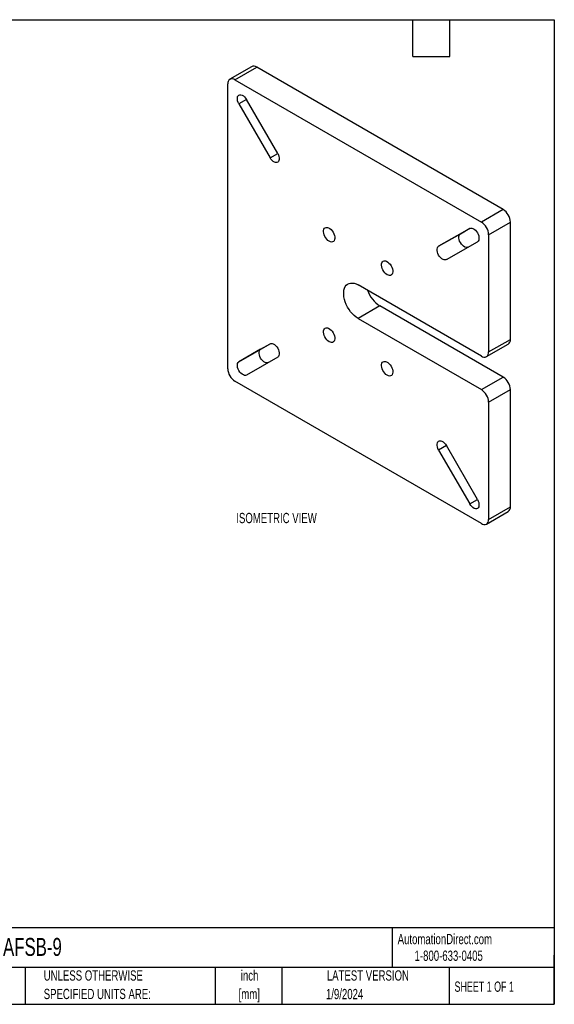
# Model space of a CAD drawing. Header units: inches. Extents: x 0.2 to 10.8, y 0.2 to 8.2.
# Tile 2 of 2: x 6.4 to 10.8, y 0.2 to 8.2. Entities that reach past the tile are written whole.
import ezdxf

# ---------------------------------------------------------------- set-up
doc = ezdxf.new("R2010")
doc.units = ezdxf.units.IN
doc.header["$MEASUREMENT"] = 0
doc.layers.add('TEXT', color=140, linetype='Continuous', lineweight=25)
doc.styles.add('SLDTEXTSTYLE0', font='TXT', dxfattribs={"width": 0.7})
doc.styles.add('SLDTEXTSTYLE1', font='TXT', dxfattribs={"width": 0.65})

msp = doc.modelspace()

# ---------------------------------------------------------------- linework, layer by layer
for p, q in [((8.2887, 7.8679), (8.1119, 7.7658)), ((8.1536, 7.7617), (8.3304, 7.8638)), ((10.3338, 6.7072), (8.3304, 7.8638)), ((8.1536, 7.7617), (10.157, 6.6051)), ((8.0947, 5.4142), (8.0947, 7.7277)), ((8.2482, 7.602), (8.1857, 7.5659)), ((8.501, 7.1641), (8.2482, 7.602)), ((8.1857, 7.5659), (8.4385, 7.128)), ((8.4385, 7.128), (8.501, 7.1641)), ((10.3338, 6.7072), (10.157, 6.6051)), ((10.216, 6.5031), (10.3928, 6.6051)), ((10.3928, 5.6525), (10.3928, 6.6051)), ((10.0624, 6.5546), (9.8096, 6.4086)), ((9.8096, 6.4086), (9.9864, 6.5107)), ((9.9864, 6.5107), (10.0634, 6.5552)), ((10.216, 6.5031), (10.216, 5.5505)), ((9.8721, 6.3004), (10.1249, 6.4464)), ((10.157, 5.5164), (9.1553, 6.0947)), ((9.3321, 5.9246), (9.1553, 5.8225)), ((10.3338, 5.3463), (9.3321, 5.9246)), ((9.1553, 5.8225), (10.157, 5.2442)), ((8.1857, 5.4709), (8.4385, 5.6169)), ((8.3625, 5.5729), (8.4395, 5.6174)), ((10.1987, 5.5123), (10.3755, 5.6143)), ((10.216, 5.5505), (10.3928, 5.6525)), ((8.3625, 5.5729), (8.1857, 5.4709)), ((8.501, 5.5086), (8.2482, 5.3626)), ((10.157, 4.1555), (8.1536, 5.3121)), ((10.157, 5.2442), (10.3338, 5.3463)), ((10.216, 5.1422), (10.3928, 5.2442)), ((10.3928, 4.2916), (10.3928, 5.2442)), ((10.216, 5.1422), (10.216, 4.1895)), ((9.8721, 4.7892), (9.8096, 4.7532)), ((9.8096, 4.7532), (10.0624, 4.3153)), ((10.1249, 4.3513), (9.8721, 4.7893)), ((10.0624, 4.3153), (10.1249, 4.3513)), ((10.1987, 4.1514), (10.3755, 4.2534)), ((10.216, 4.1895), (10.3928, 4.2916))]:
    msp.add_line(p, q)
at = {"flags": 128}
for points in [[(8.1857, 7.5659), (8.1795, 7.5784), (8.1752, 7.5912), (8.173, 7.6036), (8.173, 7.615), (8.1752, 7.6249), (8.1795, 7.6327), (8.1857, 7.6381), (8.1934, 7.6407), (8.2023, 7.6405), (8.212, 7.6375), (8.2219, 7.6318), (8.2315, 7.6237), (8.2404, 7.6136), (8.2482, 7.602)], [(8.501, 7.1641), (8.5072, 7.1516), (8.5115, 7.1388), (8.5137, 7.1264), (8.5137, 7.115), (8.5115, 7.1051), (8.5072, 7.0973), (8.501, 7.0919), (8.4933, 7.0893), (8.4844, 7.0894), (8.4747, 7.0925), (8.4648, 7.0982), (8.4552, 7.1063), (8.4462, 7.1164), (8.4385, 7.128)], [(8.9196, 6.4496), (8.9097, 6.4566), (8.9002, 6.4658), (8.8917, 6.4766), (8.8844, 6.4888), (8.8788, 6.5015), (8.8751, 6.5144), (8.8735, 6.5267), (8.874, 6.5379), (8.8767, 6.5475), (8.8814, 6.5549), (8.8879, 6.56), (8.8958, 6.5624), (8.9049, 6.562), (8.9146, 6.5588), (8.9246, 6.5531), (8.9344, 6.545), (8.9434, 6.5349), (8.9514, 6.5233), (8.9578, 6.5108), (8.9625, 6.4979), (8.9652, 6.4853), (8.9657, 6.4735), (8.9641, 6.463), (8.9604, 6.4544), (8.9548, 6.4481), (8.9476, 6.4444), (8.939, 6.4434), (8.9295, 6.4452), (8.9196, 6.4496)], [(10.0479, 6.4019), (10.0412, 6.3998), (10.0322, 6.4), (10.0226, 6.403), (10.0127, 6.4087), (10.003, 6.4168), (9.9941, 6.4269), (9.9864, 6.4385), (9.9802, 6.451), (9.9759, 6.4638), (9.9737, 6.4762), (9.9737, 6.4876), (9.9759, 6.4975), (9.9802, 6.5053), (9.9864, 6.5107)], [(10.0624, 6.5546), (10.0702, 6.5573), (10.0791, 6.5571), (10.0887, 6.5541), (10.0986, 6.5484), (10.1083, 6.5403), (10.1172, 6.5301), (10.1249, 6.5186), (10.1311, 6.5061), (10.1354, 6.4933), (10.1376, 6.4809), (10.1376, 6.4694), (10.1354, 6.4596), (10.1311, 6.4518), (10.1249, 6.4464)], [(9.8721, 6.3004), (9.8644, 6.2977), (9.8555, 6.2979), (9.8458, 6.3009), (9.8359, 6.3067), (9.8263, 6.3148), (9.8174, 6.3249), (9.8096, 6.3365), (9.8034, 6.349), (9.7992, 6.3617), (9.797, 6.3742), (9.797, 6.3856), (9.7992, 6.3954), (9.8034, 6.4033), (9.8096, 6.4086)], [(9.391, 6.1775), (9.3811, 6.1845), (9.3716, 6.1936), (9.3631, 6.2045), (9.3558, 6.2166), (9.3502, 6.2294), (9.3465, 6.2422), (9.3449, 6.2546), (9.3454, 6.2658), (9.3481, 6.2753), (9.3528, 6.2828), (9.3593, 6.2879), (9.3672, 6.2903), (9.3763, 6.2899), (9.386, 6.2867), (9.396, 6.2809), (9.4058, 6.2728), (9.4148, 6.2628), (9.4228, 6.2512), (9.4292, 6.2387), (9.4339, 6.2258), (9.4366, 6.2131), (9.4371, 6.2013), (9.4355, 6.1909), (9.4318, 6.1823), (9.4262, 6.176), (9.419, 6.1722), (9.4104, 6.1712), (9.4009, 6.173), (9.391, 6.1775)], [(9.1553, 5.8225), (9.1393, 5.8331), (9.1235, 5.8459), (9.1084, 5.8609), (9.0941, 5.8777), (9.0809, 5.896), (9.0692, 5.9155), (9.059, 5.9357), (9.0507, 5.9564), (9.0443, 5.9772), (9.0399, 5.9975), (9.0377, 6.0172), (9.0377, 6.0358), (9.0399, 6.0529), (9.0443, 6.0683), (9.0507, 6.0816), (9.059, 6.0927), (9.0692, 6.1012), (9.0809, 6.1071), (9.0941, 6.1102), (9.1084, 6.1105), (9.1235, 6.108), (9.1393, 6.1027), (9.1553, 6.0947)], [(8.9196, 5.6331), (8.9097, 5.6401), (8.9002, 5.6492), (8.8917, 5.6601), (8.8844, 5.6722), (8.8788, 5.685), (8.8751, 5.6978), (8.8735, 5.7101), (8.874, 5.7213), (8.8767, 5.7309), (8.8814, 5.7384), (8.8879, 5.7435), (8.8958, 5.7458), (8.9049, 5.7455), (8.9146, 5.7423), (8.9246, 5.7365), (8.9344, 5.7284), (8.9434, 5.7184), (8.9514, 5.7068), (8.9578, 5.6943), (8.9625, 5.6814), (8.9652, 5.6687), (8.9657, 5.6569), (8.9641, 5.6465), (8.9604, 5.6379), (8.9548, 5.6316), (8.9476, 5.6278), (8.939, 5.6268), (8.9295, 5.6286), (8.9196, 5.6331)], [(8.4385, 5.6169), (8.4462, 5.6195), (8.4552, 5.6193), (8.4648, 5.6163), (8.4747, 5.6106), (8.4844, 5.6025), (8.4933, 5.5924), (8.501, 5.5808), (8.5072, 5.5683), (8.5115, 5.5555), (8.5137, 5.5431), (8.5137, 5.5317), (8.5115, 5.5218), (8.5072, 5.514), (8.501, 5.5086)], [(8.424, 5.4641), (8.4172, 5.462), (8.4083, 5.4622), (8.3987, 5.4652), (8.3888, 5.4709), (8.3791, 5.479), (8.3702, 5.4891), (8.3625, 5.5007), (8.3563, 5.5132), (8.352, 5.526), (8.3498, 5.5384), (8.3498, 5.5498), (8.352, 5.5597), (8.3563, 5.5675), (8.3625, 5.5729)], [(8.2482, 5.3626), (8.2404, 5.3599), (8.2315, 5.3601), (8.2219, 5.3632), (8.212, 5.3689), (8.2023, 5.377), (8.1934, 5.3871), (8.1857, 5.3987), (8.1795, 5.4112), (8.1752, 5.424), (8.173, 5.4364), (8.173, 5.4478), (8.1752, 5.4577), (8.1795, 5.4655), (8.1857, 5.4709)], [(9.391, 5.361), (9.3811, 5.3679), (9.3716, 5.3771), (9.3631, 5.388), (9.3558, 5.4001), (9.3502, 5.4129), (9.3465, 5.4257), (9.3449, 5.438), (9.3454, 5.4492), (9.3481, 5.4588), (9.3528, 5.4663), (9.3593, 5.4713), (9.3672, 5.4737), (9.3763, 5.4733), (9.386, 5.4702), (9.396, 5.4644), (9.4058, 5.4563), (9.4148, 5.4462), (9.4228, 5.4347), (9.4292, 5.4221), (9.4339, 5.4093), (9.4366, 5.3966), (9.4371, 5.3848), (9.4355, 5.3743), (9.4318, 5.3658), (9.4262, 5.3594), (9.419, 5.3557), (9.4104, 5.3547), (9.4009, 5.3565), (9.391, 5.361)], [(9.8096, 4.7532), (9.8034, 4.7657), (9.7992, 4.7784), (9.797, 4.7908), (9.797, 4.8023), (9.7992, 4.8121), (9.8034, 4.82), (9.8096, 4.8253), (9.8174, 4.828), (9.8263, 4.8278), (9.8359, 4.8248), (9.8458, 4.8191), (9.8555, 4.8109), (9.8644, 4.8008), (9.8721, 4.7893)], [(10.1249, 4.3513), (10.1311, 4.3389), (10.1354, 4.3261), (10.1376, 4.3137), (10.1376, 4.3022), (10.1354, 4.2924), (10.1311, 4.2845), (10.1249, 4.2792), (10.1172, 4.2765), (10.1083, 4.2767), (10.0986, 4.2797), (10.0887, 4.2854), (10.0791, 4.2936), (10.0702, 4.3037), (10.0624, 4.3153)]]:
    msp.add_lwpolyline(points, dxfattribs=at)
for centre, radius, start, end in [((8.3059, 7.8297), 0.0419, 54.38242, 114.30712), ((8.1306, 7.7335), 0.0364, 50.79671, 189.21404), ((10.2648, 6.5993), 0.1281, 2.60548, 57.39452), ((10.088, 6.4973), 0.1281, 2.60548, 57.39452), ((9.4707, 6.1405), 0.2566, 200.2787, 237.3007), ((10.3519, 5.648), 0.0411, 305.01333, 6.29885), ((10.1801, 5.5446), 0.0364, 230.79671, 9.21404), ((8.2226, 5.42), 0.1281, 182.60548, 237.39452), ((10.2648, 5.2384), 0.1281, 2.60548, 57.39452), ((10.088, 5.1364), 0.1281, 2.60548, 57.39452), ((10.3519, 4.2871), 0.0411, 305.01333, 6.29885), ((10.1801, 4.1837), 0.0364, 230.79671, 9.21404)]:
    msp.add_arc(centre, radius, start, end)
at = {"layer": 'TEXT'}
for p, q in [((0.25, 8.25), (10.75, 8.25)), ((9.6, 7.95), (9.6, 8.25)), ((9.9, 7.95), (9.9, 8.25)), ((10.75, 8.25), (10.75, 0.25)), ((9.6, 7.95), (9.9, 7.95)), ((10.75, 0.8711), (0.25, 0.8711)), ((9.4321, 0.8711), (9.4321, 0.55)), ((10.75, 0.25), (10.75, 0.65)), ((10.75, 0.55), (0.25, 0.55)), ((6.448, 0.55), (6.448, 0.25)), ((7.9931, 0.55), (7.9931, 0.25)), ((8.5359, 0.55), (8.5359, 0.25)), ((9.8956, 0.55), (9.8956, 0.25)), ((0.25, 0.25), (10.75, 0.25))]:
    msp.add_line(p, q, dxfattribs=at)

# ---------------------------------------------------------------- texts
at = {"color": 179, "linetype": 'Continuous', "lineweight": 18, "char_height": 0.083333, "attachment_point": 1, "style": 'SLDTEXTSTYLE0'}
for s, insert in [('AutomationDirect.com', (9.4762, 0.8219)), ('1-800-633-0405', (9.6138, 0.6865))]:
    msp.add_mtext(s, dxfattribs=dict(at, insert=insert))
at = {"layer": 'TEXT'}
for s, insert, char_height, attachment_point, style in [('ISOMETRIC VIEW', (8.1644, 4.2427), 0.083333, 1, 'SLDTEXTSTYLE0'), ('AFSB-9', (6.268, 0.7892), 0.14583, 1, 'SLDTEXTSTYLE0'), ('UNLESS OTHERWISE', (6.5987, 0.5261), 0.083333, 1, 'SLDTEXTSTYLE0'), ('inch', (8.2726, 0.526), 0.08333, 2, 'SLDTEXTSTYLE0'), ('LATEST VERSION', (9.2343, 0.5261), 0.083333, 2, 'SLDTEXTSTYLE0'), ('SHEET 1 OF 1', (9.9386, 0.4351), 0.083333, 1, 'SLDTEXTSTYLE1'), ('SPECIFIED UNITS ARE:', (6.5987, 0.3757), 0.083333, 1, 'SLDTEXTSTYLE0'), ('[mm]', (8.2698, 0.3756), 0.08333, 2, 'SLDTEXTSTYLE0'), ('1/9/2024', (9.0449, 0.3751), 0.08333, 2, 'SLDTEXTSTYLE0')]:
    msp.add_mtext(s, dxfattribs=dict(at, insert=insert, char_height=char_height, attachment_point=attachment_point, style=style))

doc.saveas('drawing.dxf')
